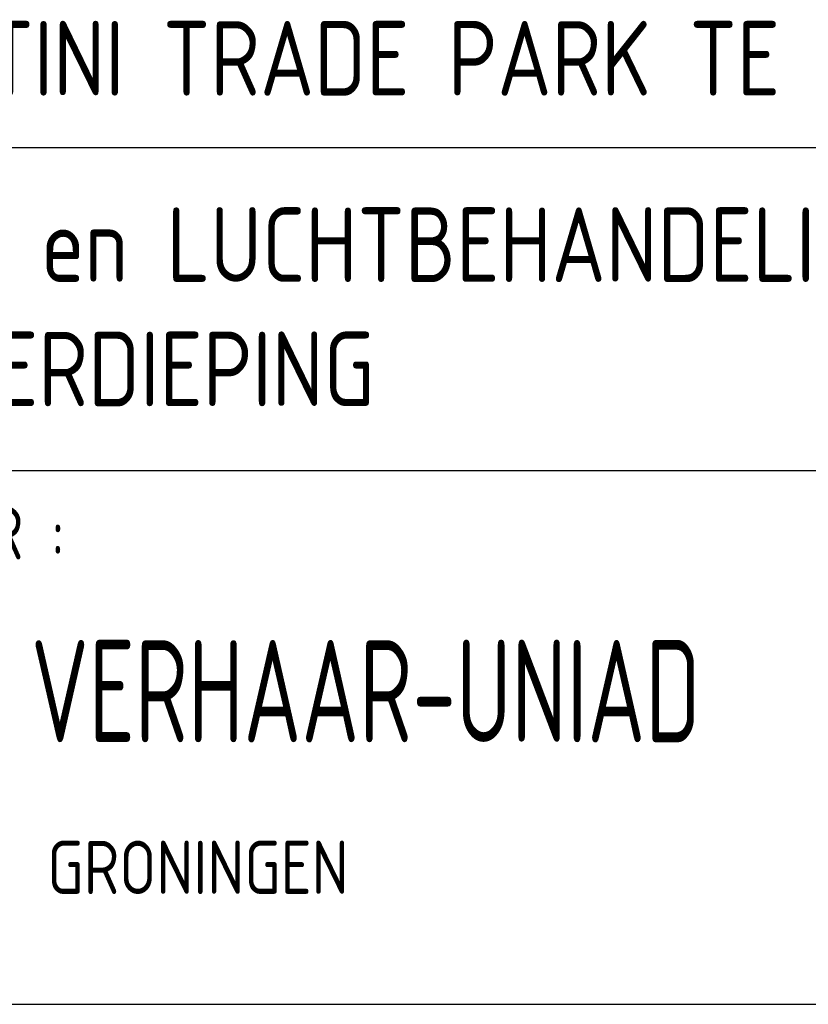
# Model space of a CAD drawing. Extents: x -138812 to 250702, y -18987 to 104055.
# Tile 185 of 193: x 179648 to 181500, y 1786 to 4097. Entities that reach past the tile are written whole.
import ezdxf

# ---------------------------------------------------------------- set-up
doc = ezdxf.new("R2010")
doc.units = 0
doc.header["$LTSCALE"] = 50
doc.layers.get('0').update_dxf_attribs({"linetype": 'CONTINUOUS'})
doc.layers.add('KADER', color=7, linetype='CONTINUOUS')
doc.styles.add('ISO', font='iso', dxfattribs={"width": 0.7})
doc.styles.add('ISO25', font='ISO', dxfattribs={"width": 0.9, "height": 125})
doc.styles.add('ISO35', font='ISO', dxfattribs={"width": 0.9, "height": 175})

# ---------------------------------------------------------------- blocks, each defined once
blk = doc.blocks.new('KADERA0')
at = {"layer": 'KADER', "color": 4}
blk.add_line((25, 10), (1179, 10), dxfattribs=at)
blk = doc.blocks.new('SNARF')
at = {"color": 2, "linetype": 'Continuous', "style": 'ISO25', "width": 0.9}
for s, p in [('ADVISEUR :', (-10640.9, 2084)), ('GRONINGEN', (-9280.1, 513.8))]:
    blk.add_text(s, height=250, dxfattribs=at).set_placement(p)
at = {"layer": 'KADER', "color": 3, "style": 'ISO', "width": 0.7}
blk.add_text('VERHAAR-UNIAD', height=480, dxfattribs=at).set_placement((-9356.7, 1226.3))

msp = doc.modelspace()

# ---------------------------------------------------------------- linework, layer by layer
at = {"layer": 'KADER', "color": 4}
for p, q in [((178874.56021, 3797.32354), (187107.70585, 3797.32354)), ((178861.72679, 3039.14647), (184360.84935, 3039.14647))]:
    msp.add_line(p, q, dxfattribs=at)

# ---------------------------------------------------------------- block references
at = {"layer": 'KADER', "color": 2, "linetype": 'Continuous', "xscale": 50, "yscale": 50, "zscale": 50}
msp.add_blockref('KADERA0', (128163.65142, 1286.23912), dxfattribs=at)
at = {"layer": 'KADER', "linetype": 'Continuous', "xscale": 0.5, "yscale": 0.5, "zscale": 0.5}
msp.add_blockref('SNARF', (184352.90931, 1788.14852), dxfattribs=at)

# ---------------------------------------------------------------- texts
at = {"layer": 'KADER', "color": 3, "linetype": 'Continuous', "style": 'ISO35', "width": 0.9}
for s, p in [('MARTINI TRADE PARK TE GRONINGEN', (179187.66579, 3918.80703)), ('C.V.- en LUCHTBEHANDELINGS-INSTALLATIE', (179199.53991, 3481.42437)), ('1e VERDIEPING', (179199.53991, 3189.75771))]:
    msp.add_text(s, height=175, dxfattribs=at).set_placement(p)

doc.saveas('drawing.dxf')
